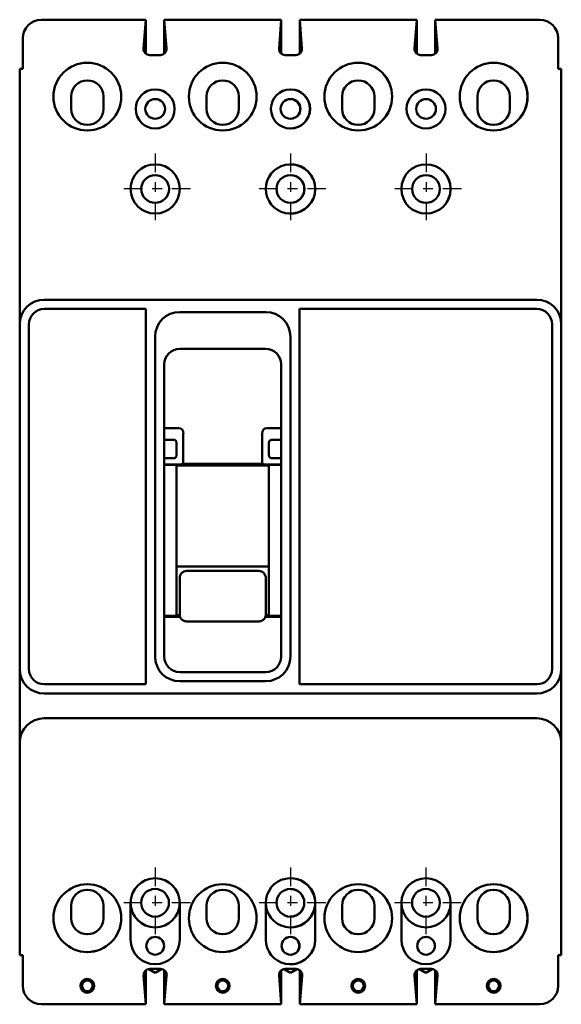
# Model space of a CAD drawing. Header units: inches. Extents: x -0.7 to 4.8, y -9.2 to 0.8.
import ezdxf

# ---------------------------------------------------------------- set-up
doc = ezdxf.new("R2010")
doc.units = ezdxf.units.IN
doc.header["$LTSCALE"] = 1.75
doc.header["$MEASUREMENT"] = 0
doc.linetypes.add('CHAIN', pattern=[0.7087, 0.4724, -0.0591, 0.1181, -0.0591])
doc.layers.add('Center Mark (ANSI)', color=7, linetype='Continuous', lineweight=25)
doc.layers.add('Visible (ANSI)', color=7, linetype='Continuous', lineweight=50)

msp = doc.modelspace()

# ---------------------------------------------------------------- linework, layer by layer
at = {"layer": 'Center Mark (ANSI)', "linetype": 'CHAIN', "ltscale": 0.227983}
for p, q in [((0.689, -0.58), (0.689, -1.298)), ((2.063, -0.58), (2.063, -1.298)), ((3.44, -0.58), (3.44, -1.298)), ((1.048, -0.939), (0.329, -0.939)), ((2.423, -0.939), (1.704, -0.939)), ((3.799, -0.939), (3.08, -0.939)), ((0.688, -7.83), (0.688, -8.548)), ((2.063, -7.83), (2.063, -8.548)), ((3.439, -7.83), (3.439, -8.548)), ((1.047, -8.189), (0.329, -8.189)), ((2.422, -8.189), (1.704, -8.189)), ((3.798, -8.189), (3.08, -8.189))]:
    msp.add_line(p, q, dxfattribs=at)
at = {"layer": 'Visible (ANSI)'}
for p, q in [((0.593, 0.78), (-0.467, 0.78)), ((0.593, 0.78), (0.571, 0.488)), ((0.593, 0.78), (0.593, 0.78)), ((0.595, 0.434), (0.595, 0.78)), ((1.97, 0.78), (0.782, 0.78)), ((0.804, 0.488), (0.782, 0.78)), ((0.782, 0.435), (0.782, 0.774)), ((0.782, 0.436), (0.782, 0.767)), ((1.947, 0.488), (1.97, 0.78)), ((1.97, 0.435), (1.97, 0.78)), ((2.157, 0.78), (2.158, 0.78)), ((2.157, 0.434), (2.157, 0.78)), ((2.292, 0.78), (2.158, 0.78)), ((2.158, 0.78), (2.18, 0.488)), ((2.158, 0.435), (2.158, 0.78)), ((3.346, 0.78), (2.158, 0.78)), ((2.18, 0.488), (2.158, 0.78)), ((2.159, 0.436), (2.159, 0.767)), ((3.323, 0.488), (3.346, 0.78)), ((3.346, 0.435), (3.346, 0.78)), ((3.533, 0.78), (3.534, 0.78)), ((3.533, 0.434), (3.533, 0.78)), ((4.594, 0.78), (3.534, 0.78)), ((3.534, 0.78), (3.556, 0.488)), ((3.534, 0.435), (3.534, 0.78)), ((-0.655, 0.592), (-0.655, 0.28)), ((4.782, 0.592), (4.782, 0.28)), ((0.633, 0.421), (0.742, 0.421)), ((2.118, 0.421), (2.009, 0.421)), ((2.066, 0.421), (2.118, 0.421)), ((3.495, 0.421), (3.385, 0.421)), ((-0.687, 0.28), (-0.655, 0.28)), ((-0.687, -2.314), (-0.687, 0.28)), ((4.814, 0.28), (4.782, 0.28)), ((4.814, -2.314), (4.814, 0.28)), ((-0.164, 0), (-0.164, -0.125)), ((0.164, -0.125), (0.164, 0)), ((1.211, 0), (1.211, -0.125)), ((1.539, -0.125), (1.539, 0)), ((2.587, 0), (2.587, -0.125)), ((2.915, -0.125), (2.915, 0)), ((3.962, 0), (3.962, -0.125)), ((4.29, -0.125), (4.29, 0)), ((-0.437, -2.064), (3.188, -2.064)), ((2.736, -2.064), (4.564, -2.064)), ((0.595, -2.158), (-0.437, -2.158)), ((0.595, -5.97), (0.595, -2.158)), ((0.938, -2.189), (1.812, -2.189)), ((2.156, -2.158), (2.156, -5.97)), ((3.189, -2.158), (2.156, -2.158)), ((2.736, -2.158), (4.565, -2.158)), ((-0.687, -5.814), (-0.687, -2.314)), ((-0.593, -2.314), (-0.593, -5.814)), ((4.721, -5.814), (4.721, -2.314)), ((4.814, -2.314), (4.814, -5.814)), ((0.688, -5.689), (0.688, -2.439)), ((2.062, -2.439), (2.062, -5.689)), ((1.813, -2.564), (0.938, -2.564)), ((0.782, -2.72), (0.782, -5.689)), ((1.97, -5.689), (1.97, -2.72)), ((0.929, -3.367), (0.782, -3.367)), ((1.97, -3.367), (1.822, -3.367)), ((0.86, -3.486), (0.782, -3.486)), ((0.875, -3.486), (0.86, -3.486)), ((0.975, -3.424), (0.975, -3.731)), ((1.776, -3.731), (1.776, -3.424)), ((1.875, -3.486), (1.891, -3.486)), ((1.97, -3.486), (1.891, -3.486)), ((0.907, -3.543), (0.907, -3.517)), ((0.907, -3.543), (0.907, -3.617)), ((1.844, -3.543), (1.844, -3.517)), ((1.844, -3.617), (1.844, -3.543)), ((0.86, -3.674), (0.782, -3.674)), ((0.875, -3.674), (0.86, -3.674)), ((0.907, -3.617), (0.907, -3.643)), ((1.844, -3.617), (1.844, -3.643)), ((1.875, -3.674), (1.891, -3.674)), ((1.891, -3.674), (1.97, -3.674)), ((0.782, -3.738), (0.897, -3.738)), ((0.782, -3.74), (0.907, -3.74)), ((0.907, -3.74), (0.907, -5.276)), ((0.907, -3.749), (1.844, -3.749)), ((0.972, -3.731), (0.975, -3.731)), ((0.975, -3.731), (1.776, -3.731)), ((1.779, -3.731), (1.776, -3.731)), ((1.844, -3.74), (1.97, -3.74)), ((1.844, -3.74), (1.844, -5.276)), ((1.97, -3.738), (1.854, -3.738)), ((1.844, -4.772), (0.907, -4.772)), ((0.938, -4.892), (0.938, -5.093)), ((1.008, -4.818), (1.743, -4.818)), ((1.813, -5.093), (1.813, -4.892)), ((0.938, -5.093), (0.938, -5.261)), ((1.813, -5.261), (1.813, -5.093)), ((0.782, -5.276), (0.907, -5.276)), ((0.942, -5.283), (0.782, -5.283)), ((0.907, -5.268), (0.938, -5.268)), ((1.97, -5.283), (1.809, -5.283)), ((1.813, -5.268), (1.844, -5.268)), ((1.844, -5.276), (1.97, -5.276)), ((1.743, -5.331), (1.008, -5.331)), ((0.938, -5.845), (1.813, -5.845)), ((-0.437, -5.97), (0.595, -5.97)), ((1.812, -5.939), (0.938, -5.939)), ((3.383, -5.97), (2.156, -5.97)), ((4.565, -5.97), (2.736, -5.97)), ((-0.687, -6.05), (-0.687, -6.328)), ((-0.437, -6.064), (3.188, -6.064)), ((2.736, -6.064), (4.564, -6.064)), ((4.814, -6.05), (4.814, -6.328)), ((-0.437, -6.314), (3.188, -6.314)), ((2.736, -6.314), (4.564, -6.314)), ((-0.687, -8.72), (-0.687, -6.564)), ((4.814, -6.564), (4.814, -8.72)), ((0.439, -8.189), (0.439, -8.563)), ((0.939, -8.563), (0.939, -8.189)), ((1.813, -8.189), (1.813, -8.563)), ((2.315, -8.563), (2.315, -8.189)), ((3.19, -8.189), (3.19, -8.563)), ((3.69, -8.563), (3.69, -8.189)), ((-0.164, -8.22), (-0.164, -8.345)), ((0.164, -8.345), (0.164, -8.22)), ((1.211, -8.22), (1.211, -8.345)), ((1.539, -8.345), (1.539, -8.22)), ((2.587, -8.22), (2.587, -8.345)), ((2.915, -8.345), (2.915, -8.22)), ((3.962, -8.22), (3.962, -8.345)), ((4.29, -8.345), (4.29, -8.22)), ((-0.687, -8.72), (-0.655, -8.72)), ((-0.655, -9.032), (-0.655, -8.72)), ((4.782, -9.032), (4.782, -8.72)), ((4.814, -8.72), (4.782, -8.72)), ((0.594, -9.214), (0.594, -8.875)), ((0.688, -8.899), (0.623, -8.862)), ((0.744, -8.861), (0.634, -8.861)), ((0.753, -8.862), (0.688, -8.899)), ((0.782, -9.22), (0.782, -8.874)), ((1.969, -9.214), (1.969, -8.875)), ((2.063, -8.899), (1.998, -8.862)), ((2.118, -8.861), (2.009, -8.861)), ((2.128, -8.862), (2.063, -8.899)), ((2.12, -8.861), (2.066, -8.861)), ((2.129, -8.862), (2.066, -8.898)), ((2.157, -9.22), (2.157, -8.874)), ((2.158, -9.214), (2.158, -8.875)), ((3.345, -9.214), (3.345, -8.875)), ((3.439, -8.899), (3.374, -8.862)), ((3.495, -8.861), (3.385, -8.861)), ((3.504, -8.862), (3.439, -8.899)), ((3.533, -9.22), (3.533, -8.874)), ((0.572, -8.928), (0.595, -9.22)), ((0.782, -9.22), (0.805, -8.928)), ((1.947, -8.928), (1.97, -9.22)), ((2.158, -9.22), (2.18, -8.928)), ((2.159, -9.22), (2.181, -8.928)), ((3.323, -8.928), (3.346, -9.22)), ((3.534, -9.22), (3.556, -8.928)), ((0.595, -9.22), (-0.467, -9.22)), ((0.782, -9.22), (0.782, -9.22)), ((1.97, -9.22), (0.782, -9.22)), ((2.158, -9.22), (2.157, -9.22)), ((2.292, -9.22), (2.158, -9.22)), ((3.346, -9.22), (2.159, -9.22)), ((3.534, -9.22), (3.533, -9.22)), ((4.594, -9.22), (3.534, -9.22))]:
    msp.add_line(p, q, dxfattribs=at)
for centre, radius in [((0, -0.001), 0.344), ((1.375, -0.001), 0.344), ((2.752, -0.001), 0.344), ((4.127, -0.001), 0.344), ((0.689, -0.126), 0.198), ((2.063, -0.126), 0.198), ((3.44, -0.126), 0.198), ((0.689, -0.126), 0.1), ((2.063, -0.126), 0.1), ((3.44, -0.126), 0.1), ((0.689, -0.939), 0.25), ((3.44, -0.939), 0.25), ((0.689, -0.939), 0.141), ((2.063, -0.939), 0.141), ((3.44, -0.939), 0.141), ((0, -8.345), 0.344), ((0.688, -8.189), 0.141), ((1.375, -8.345), 0.344), ((2.063, -8.189), 0.141), ((2.752, -8.345), 0.344), ((3.439, -8.189), 0.141), ((4.127, -8.345), 0.344), ((0.689, -8.626), 0.09), ((2.063, -8.626), 0.09), ((3.44, -8.626), 0.09), ((0, -9.032), 0.07), ((0, -9.032), 0.055), ((1.375, -9.032), 0.07), ((1.375, -9.032), 0.055), ((2.752, -9.032), 0.07), ((2.752, -9.032), 0.055), ((4.127, -9.032), 0.07), ((4.127, -9.032), 0.055)]:
    msp.add_circle(centre, radius, dxfattribs=at)
for centre, radius, start, end in [((-0.467, 0.592), 0.188, 90, 180), ((4.594, 0.592), 0.188, 0, 90), ((0.633, 0.483), 0.062, 175.5356, 270), ((0.742, 0.483), 0.062, 270, 4.4644), ((2.009, 0.483), 0.062, 175.5356, 270), ((2.118, 0.483), 0.062, 270, 4.4644), ((2.118, 0.483), 0.062, 270, 4.4644), ((3.385, 0.483), 0.062, 175.5356, 270), ((3.495, 0.483), 0.062, 270, 4.4644), ((0, -0.001), 0.344, 270.0416, 89.9584), ((1.375, -0.001), 0.344, 270.0416, 89.9584), ((2.751, -0.001), 0.344, 270.0416, 89.9584), ((4.126, -0.001), 0.344, 270.0416, 89.9584), ((0, 0), 0.164, 0, 180), ((1.375, 0), 0.164, 0, 180), ((2.751, 0), 0.164, 0, 180), ((4.126, 0), 0.164, 0, 180), ((2.065, -0.126), 0.198, 270.5183, 89.4817), ((2.065, -0.126), 0.1, 271.0237, 88.9763), ((0, -0.125), 0.164, 180, 0), ((1.375, -0.125), 0.164, 180, 0), ((2.751, -0.125), 0.164, 180, 0), ((4.126, -0.125), 0.164, 180, 0), ((0.688, -0.939), 0.25, 270.0573, 89.9427), ((2.063, -0.939), 0.25, 23.9786, 336.0214), ((2.063, -0.939), 0.25, 23.6951, 89.9427), ((2.065, -0.939), 0.25, 270.4094, 89.5906), ((3.439, -0.939), 0.25, 270.0573, 89.9427), ((2.065, -0.939), 0.141, 270.7286, 89.2714), ((2.063, -0.939), 0.25, 270.0573, 336.3049), ((-0.437, -2.314), 0.25, 90, 180), ((4.564, -2.314), 0.25, 0, 90), ((-0.437, -2.314), 0.156, 90, 180), ((0.938, -2.439), 0.25, 90, 180), ((1.812, -2.439), 0.25, 0, 90), ((4.565, -2.314), 0.156, 0, 90), ((0.938, -2.72), 0.156, 90, 180), ((1.813, -2.72), 0.156, 0, 90), ((0.938, -5.689), 0.25, 180, 270), ((0.938, -5.689), 0.156, 180, 270), ((1.812, -5.689), 0.25, 270, 0), ((1.813, -5.689), 0.156, 270, 0), ((-0.437, -5.814), 0.25, 180, 270), ((-0.437, -5.814), 0.156, 180, 270), ((4.564, -5.814), 0.25, 270, 0), ((4.565, -5.814), 0.156, 270, 0), ((-0.437, -6.564), 0.25, 90, 180), ((4.564, -6.564), 0.25, 0, 90), ((0.689, -8.189), 0.25, 0, 180), ((0.688, -8.189), 0.25, 270.0573, 89.9427), ((2.063, -8.189), 0.25, 23.9786, 180), ((2.063, -8.189), 0.25, 23.6951, 89.9427), ((2.065, -8.189), 0.25, 0, 89.5906), ((3.44, -8.189), 0.25, 0, 180), ((3.439, -8.189), 0.25, 270.0573, 89.9427), ((0, -8.22), 0.164, 0, 180), ((0, -8.345), 0.344, 270.0416, 89.9584), ((1.375, -8.22), 0.164, 0, 180), ((1.375, -8.345), 0.344, 270.0416, 89.9584), ((2.064, -8.189), 0.14, 270.9325, 89.0675), ((2.064, -8.189), 0.25, 335.7409, 24.2591), ((2.751, -8.22), 0.164, 0, 180), ((2.751, -8.345), 0.344, 270.0416, 89.9584), ((4.126, -8.22), 0.164, 0, 180), ((4.126, -8.345), 0.344, 270.0416, 89.9584), ((0.689, -8.189), 0.25, 180, 0), ((2.063, -8.189), 0.25, 180, 336.0214), ((2.065, -8.189), 0.25, 270.4094, 0), ((3.44, -8.189), 0.25, 180, 0), ((2.063, -8.189), 0.25, 270.0573, 336.3049), ((0, -8.345), 0.164, 180, 0), ((1.375, -8.345), 0.164, 180, 0), ((2.751, -8.345), 0.164, 180, 0), ((4.126, -8.345), 0.164, 180, 0), ((0.689, -8.563), 0.25, 180, 0), ((2.063, -8.563), 0.25, 180, 336.0214), ((2.065, -8.626), 0.09, 271.1374, 88.8626), ((2.065, -8.563), 0.25, 270.4094, 0), ((3.44, -8.563), 0.25, 180, 0), ((0.634, -8.923), 0.062, 90, 184.4644), ((0.744, -8.923), 0.062, 355.5356, 90), ((2.009, -8.923), 0.062, 90, 184.4644), ((2.118, -8.923), 0.062, 355.5356, 90), ((2.12, -8.923), 0.062, 355.5356, 90), ((3.385, -8.923), 0.062, 90, 184.4644), ((3.495, -8.923), 0.062, 355.5356, 90), ((-0.467, -9.032), 0.188, 180, 270), ((4.594, -9.032), 0.188, 270, 0)]:
    msp.add_arc(centre, radius, start, end, dxfattribs=at)
for centre, major_axis, ratio, start_param, end_param in [((0.904, -3.455), (0.0474, 0.082), 0.654654, 5.435123, 6.644552), ((1.847, -3.455), (-0.0474, 0.082), 0.654654, 5.921818, 7.131247), ((0.917, -3.728), (0.0698, 0.0028), 0.131496, 4.420047, 5.629477), ((1.834, -3.728), (-0.0698, 0.0028), 0.131496, 0.653709, 1.863138)]:
    msp.add_ellipse(centre, major_axis=major_axis, ratio=ratio, start_param=start_param, end_param=end_param, dxfattribs=at)
for points, knots in [([(0.907, -3.517), (0.907, -3.514), (0.906, -3.511), (0.904, -3.505), (0.903, -3.501), (0.898, -3.495), (0.894, -3.492), (0.888, -3.488), (0.884, -3.487), (0.879, -3.486), (0.877, -3.486), (0.875, -3.486)], [0.0463193, 0.0463193, 0.0463193, 0.0463193, 0.0674444, 0.0674444, 0.0970912, 0.0970912, 0.126738, 0.126738, 0.1531762, 0.1531762, 0.1664748, 0.1664748, 0.1664748, 0.1664748]), ([(1.844, -3.517), (1.844, -3.516), (1.845, -3.515), (1.845, -3.511), (1.845, -3.509), (1.847, -3.503), (1.849, -3.5), (1.854, -3.494), (1.857, -3.492), (1.863, -3.488), (1.867, -3.487), (1.872, -3.486), (1.874, -3.486), (1.875, -3.486)], [-0.2115265, -0.2115265, -0.2115265, -0.2115265, -0.2030238, -0.2030238, -0.1846615, -0.1846615, -0.1579351, -0.1579351, -0.1312088, -0.1312088, -0.1042137, -0.1042137, -0.0912279, -0.0912279, -0.0912279, -0.0912279]), ([(0.875, -3.674), (0.877, -3.674), (0.879, -3.674), (0.884, -3.673), (0.888, -3.672), (0.894, -3.668), (0.898, -3.665), (0.903, -3.659), (0.904, -3.655), (0.906, -3.649), (0.907, -3.646), (0.907, -3.643)], [-0.1664748, -0.1664748, -0.1664748, -0.1664748, -0.1531762, -0.1531762, -0.126738, -0.126738, -0.0970912, -0.0970912, -0.0674444, -0.0674444, -0.0463193, -0.0463193, -0.0463193, -0.0463193]), ([(1.875, -3.674), (1.874, -3.674), (1.872, -3.674), (1.867, -3.673), (1.863, -3.672), (1.857, -3.668), (1.853, -3.665), (1.848, -3.659), (1.847, -3.655), (1.845, -3.648), (1.844, -3.646), (1.844, -3.643)], [-0.4750006, -0.4750006, -0.4750006, -0.4750006, -0.4623623, -0.4623623, -0.4352228, -0.4352228, -0.4053564, -0.4053564, -0.3754899, -0.3754899, -0.3547895, -0.3547895, -0.3547895, -0.3547895]), ([(0.938, -4.892), (0.938, -4.883), (0.94, -4.873), (0.947, -4.855), (0.953, -4.846), (0.965, -4.833), (0.973, -4.828), (0.99, -4.82), (0.999, -4.818), (1.008, -4.818)], [0.8257112, 0.8257112, 0.8257112, 0.8257112, 0.896743, 0.896743, 0.9677748, 0.9677748, 1.034588, 1.034588, 1.1014012, 1.1014012, 1.1014012, 1.1014012]), ([(1.743, -4.818), (1.752, -4.818), (1.761, -4.82), (1.778, -4.828), (1.786, -4.833), (1.798, -4.846), (1.804, -4.855), (1.811, -4.873), (1.813, -4.883), (1.813, -4.892)], [0.5506989, 0.5506989, 0.5506989, 0.5506989, 0.6175121, 0.6175121, 0.6843253, 0.6843253, 0.7553571, 0.7553571, 0.8263888, 0.8263888, 0.8263888, 0.8263888]), ([(1.008, -5.331), (1.001, -5.331), (0.993, -5.33), (0.979, -5.325), (0.972, -5.322), (0.96, -5.313), (0.955, -5.307), (0.947, -5.295), (0.943, -5.289), (0.939, -5.275), (0.938, -5.268), (0.938, -5.261)], [0, 0, 0, 0, 0.0558013, 0.0558013, 0.1126797, 0.1126797, 0.1693221, 0.1693221, 0.2248469, 0.2248469, 0.2775375, 0.2775375, 0.2775375, 0.2775375]), ([(1.813, -5.261), (1.813, -5.268), (1.812, -5.275), (1.807, -5.289), (1.804, -5.296), (1.796, -5.308), (1.79, -5.313), (1.778, -5.322), (1.771, -5.325), (1.757, -5.33), (1.75, -5.331), (1.743, -5.331)], [0, 0, 0, 0, 0.0536391, 0.0536391, 0.1089498, 0.1089498, 0.1674075, 0.1674075, 0.2228599, 0.2228599, 0.2775398, 0.2775398, 0.2775398, 0.2775398]), ([(-0.687, -5.814), (-0.687, -5.836), (-0.687, -5.859), (-0.687, -5.908), (-0.687, -5.933), (-0.687, -5.971), (-0.687, -5.987), (-0.687, -6.019), (-0.687, -6.035), (-0.687, -6.05)], [-2.0568667, -2.0568667, -2.0568667, -2.0568667, -1.8640731, -1.8640731, -1.6712796, -1.6712796, -1.5563748, -1.5563748, -1.4414699, -1.4414699, -1.4414699, -1.4414699]), ([(4.814, -5.814), (4.814, -5.836), (4.814, -5.859), (4.814, -5.908), (4.814, -5.933), (4.814, -5.971), (4.814, -5.987), (4.814, -6.019), (4.814, -6.035), (4.814, -6.05)], [0, 0, 0, 0, 0.1927936, 0.1927936, 0.3855871, 0.3855871, 0.5004919, 0.5004919, 0.6153968, 0.6153968, 0.6153968, 0.6153968]), ([(-0.687, -6.564), (-0.687, -6.542), (-0.687, -6.519), (-0.687, -6.47), (-0.687, -6.445), (-0.687, -6.407), (-0.687, -6.391), (-0.687, -6.359), (-0.687, -6.343), (-0.687, -6.328)], [0, 0, 0, 0, 0.1927936, 0.1927936, 0.3855871, 0.3855871, 0.5004919, 0.5004919, 0.6153968, 0.6153968, 0.6153968, 0.6153968]), ([(4.814, -6.564), (4.814, -6.542), (4.814, -6.519), (4.814, -6.47), (4.814, -6.445), (4.814, -6.407), (4.814, -6.391), (4.814, -6.359), (4.814, -6.343), (4.814, -6.328)], [-2.0568667, -2.0568667, -2.0568667, -2.0568667, -1.8640731, -1.8640731, -1.6712796, -1.6712796, -1.5563748, -1.5563748, -1.4414699, -1.4414699, -1.4414699, -1.4414699])]:
    msp.add_open_spline(points, degree=3, knots=knots, dxfattribs=at)

doc.saveas('drawing.dxf')
